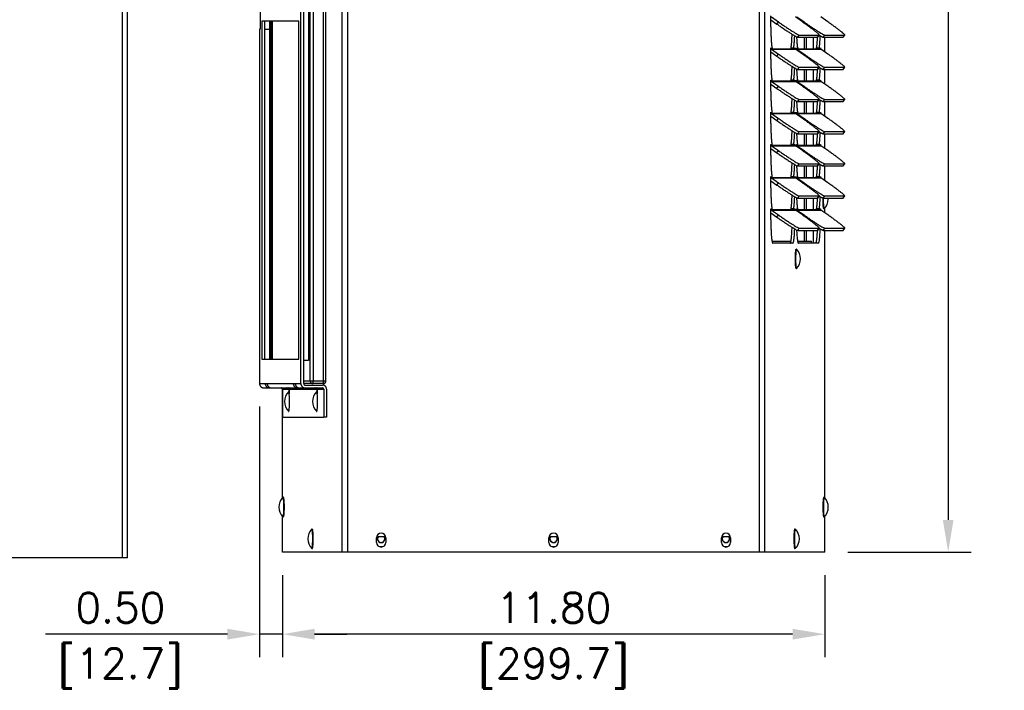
# Model space of a CAD drawing. Header units: inches. Extents: x -1 to 108, y 3 to 87.
# Tile 3 of 17: x 20 to 42, y 37 to 52. Entities that reach past the tile are written whole.
import ezdxf

# ---------------------------------------------------------------- set-up
doc = ezdxf.new("R2010")
doc.units = ezdxf.units.IN
doc.header["$LTSCALE"] = 12
doc.header["$MEASUREMENT"] = 0
doc.header["$PDSIZE"] = -1
doc.linetypes.add('SLD-Solid', pattern=[0])
doc.layers.add('DIMENSIONS', color=140, linetype='SLD-Solid', lineweight=25)
doc.layers.add('DIMENSIONS @ 1', color=140, linetype='SLD-Solid', lineweight=25)
doc.styles.add('ROMANS', font='romans.shx')
doc.dimstyles.new('FSTD1', dxfattribs={"dimtxt": 0.65, "dimasz": 0.7, "dimexe": 0.5, "dimexo": 0.5, "dimgap": 0.25, "dimtad": 1, "dimzin": 9, "dimdsep": 46, "dimtxsty": 'ROMANS', "dimcen": 0, "dimadec": 0, "dimazin": 0, "dimtfac": 1, "dimtmove": 0, "dimatfit": 3, "dimfxl": 0, "dimtolj": 1, "dimarcsym": 0})

# ---------------------------------------------------------------- blocks, each defined once
blk = doc.blocks.new('*D89')
at = {"layer": 'Defpoints', "color": 0}
for p in [(25.896, 39.983), (37.695, 39.983), (25.896, 38.197)]:
    blk.add_point(p, dxfattribs=at)
at = {"layer": 'DIMENSIONS', "color": 0, "lineweight": -2}
for p, q in [((25.896, 39.483), (25.896, 37.697)), ((37.695, 39.483), (37.695, 37.697)), ((36.995, 38.197), (26.596, 38.197))]:
    blk.add_line(p, q, dxfattribs=at)
at = {"layer": 'DIMENSIONS', "color": 0}
for points in [[(26.596, 38.314), (26.596, 38.08), (25.896, 38.197)], [(36.995, 38.314), (36.995, 38.08), (37.695, 38.197)]]:
    blk.add_solid(points, dxfattribs=at)
at = {"layer": 'DIMENSIONS', "color": 0, "char_height": 0.65, "attachment_point": 5, "style": 'ROMANS'}
for s, insert in [('\\A1;11.80', (31.795, 38.772)), ('\\A1;[299.7]', (31.795, 37.452))]:
    blk.add_mtext(s, dxfattribs=dict(at, insert=insert))
blk = doc.blocks.new('*D90')
at = {"layer": 'Defpoints', "color": 0}
for p in [(25.398, 43.648), (25.896, 39.983), (25.398, 38.197)]:
    blk.add_point(p, dxfattribs=at)
at = {"layer": 'DIMENSIONS', "color": 0, "lineweight": -2}
for p, q in [((25.398, 43.148), (25.398, 37.697)), ((25.896, 39.483), (25.896, 37.697)), ((24.698, 38.197), (20.743, 38.197)), ((25.896, 38.197), (25.398, 38.197)), ((26.596, 38.197), (27.296, 38.197))]:
    blk.add_line(p, q, dxfattribs=at)
at = {"layer": 'DIMENSIONS', "color": 0}
for points in [[(24.698, 38.314), (24.698, 38.08), (25.398, 38.197)], [(26.596, 38.314), (26.596, 38.08), (25.896, 38.197)]]:
    blk.add_solid(points, dxfattribs=at)
at = {"layer": 'DIMENSIONS', "color": 0, "char_height": 0.65, "attachment_point": 5, "style": 'ROMANS'}
for s, insert in [('\\A1;0.50', (22.37, 38.772)), ('\\A1;[12.7]', (22.37, 37.452))]:
    blk.add_mtext(s, dxfattribs=dict(at, insert=insert))
blk = doc.blocks.new('*D91')
at = {"layer": 'Defpoints', "color": 0}
for p in [(37.578, 75.983), (37.695, 39.983), (40.378, 39.983)]:
    blk.add_point(p, dxfattribs=at)
at = {"layer": 'DIMENSIONS', "color": 0, "lineweight": -2}
for p, q in [((38.078, 75.983), (40.878, 75.983)), ((40.378, 75.283), (40.378, 40.683)), ((38.195, 39.983), (40.878, 39.983))]:
    blk.add_line(p, q, dxfattribs=at)
at = {"layer": 'DIMENSIONS', "color": 0}
for points in [[(40.262, 75.283), (40.495, 75.283), (40.378, 75.983)], [(40.262, 40.683), (40.495, 40.683), (40.378, 39.983)]]:
    blk.add_solid(points, dxfattribs=at)
at = {"layer": 'DIMENSIONS', "color": 0, "char_height": 0.65, "attachment_point": 5, "rotation": 90, "style": 'ROMANS'}
for s, insert in [('\\A1;[914.4]', (41.124, 57.983)), ('\\A1;36.00', (39.803, 57.983))]:
    blk.add_mtext(s, dxfattribs=dict(at, insert=insert))

msp = doc.modelspace()

# ---------------------------------------------------------------- linework, layer by layer
for p, q in [((22.419, 39.86), (22.419, 72.447)), ((22.529, 39.86), (22.529, 72.447)), ((27.195, 39.983), (27.195, 72.57)), ((27.315, 39.983), (27.315, 72.57)), ((36.273, 39.983), (36.273, 72.57)), ((36.393, 39.983), (36.393, 72.57)), ((26.297, 43.648), (26.297, 59.918)), ((26.359, 43.648), (26.359, 59.918)), ((26.5, 43.708), (26.5, 59.888)), ((26.565, 59.888), (26.565, 43.708)), ((26.788, 43.708), (26.788, 59.888)), ((26.843, 43.708), (26.843, 59.888)), ((26.461, 59.448), (26.461, 44.148)), ((25.412, 52.208), (25.412, 51.358)), ((36.52, 51.407), (36.52, 51.648)), ((36.534, 51.623), (36.686, 51.516)), ((37.208, 51.516), (37.056, 51.623)), ((37.089, 51.623), (37.242, 51.516)), ((37.764, 51.516), (37.611, 51.623)), ((26.249, 51.533), (25.447, 51.533)), ((25.447, 51.533), (25.447, 44.183)), ((25.508, 51.533), (25.508, 44.183)), ((25.612, 51.533), (25.612, 44.183)), ((25.613, 51.533), (25.613, 44.183)), ((25.651, 44.183), (25.651, 51.533)), ((25.681, 44.183), (25.681, 51.533)), ((26.249, 44.183), (26.249, 51.533)), ((36.52, 51.562), (36.653, 51.468)), ((36.653, 51.468), (36.686, 51.516)), ((37.231, 51.5), (37.242, 51.516)), ((25.398, 51.358), (25.398, 43.648)), ((25.412, 51.358), (25.398, 51.358)), ((25.398, 51.358), (25.398, 51.358)), ((25.398, 51.358), (25.398, 43.648)), ((25.508, 51.358), (25.612, 51.358)), ((37.105, 51.182), (37.138, 51.229)), ((37.138, 51.229), (37.573, 51.229)), ((37.539, 51.182), (37.573, 51.229)), ((37.541, 51.182), (37.575, 51.23)), ((37.66, 51.182), (37.693, 51.229)), ((37.693, 51.229), (38.128, 51.229)), ((38.095, 51.182), (38.128, 51.229)), ((38.097, 51.182), (38.13, 51.23)), ((37.105, 51.182), (37.539, 51.182)), ((37.256, 50.926), (37.256, 51.182)), ((37.288, 51.182), (37.288, 50.926)), ((37.291, 51.182), (37.291, 50.926)), ((37.438, 51.182), (37.438, 50.926)), ((37.66, 51.182), (38.095, 51.182)), ((37.692, 50.866), (37.692, 51.182)), ((36.52, 50.948), (36.521, 50.948)), ((36.52, 50.707), (36.52, 50.948)), ((36.52, 50.862), (36.653, 50.768)), ((36.521, 50.948), (36.546, 50.948)), ((36.534, 50.923), (36.686, 50.816)), ((36.534, 50.923), (37.056, 50.923)), ((37.009, 50.926), (36.574, 50.926)), ((36.653, 50.768), (36.686, 50.816)), ((37.017, 50.948), (36.96, 50.948)), ((37.017, 50.948), (37.043, 50.948)), ((37.043, 50.948), (37.043, 50.948)), ((37.043, 50.948), (37.043, 50.943)), ((37.208, 50.816), (37.056, 50.923)), ((37.076, 50.948), (37.076, 50.948)), ((37.076, 50.909), (37.076, 50.948)), ((37.076, 50.948), (37.101, 50.948)), ((37.089, 50.923), (37.242, 50.816)), ((37.089, 50.923), (37.611, 50.923)), ((37.565, 50.926), (37.13, 50.926)), ((37.231, 50.8), (37.242, 50.816)), ((37.573, 50.948), (37.515, 50.948)), ((37.573, 50.948), (37.598, 50.948)), ((37.598, 50.948), (37.599, 50.948)), ((37.599, 50.948), (37.599, 50.943)), ((37.764, 50.816), (37.611, 50.923)), ((37.105, 50.482), (37.138, 50.529)), ((37.105, 50.482), (37.539, 50.482)), ((37.138, 50.529), (37.573, 50.529)), ((37.256, 50.226), (37.256, 50.482)), ((37.288, 50.482), (37.288, 50.226)), ((37.291, 50.482), (37.291, 50.226)), ((37.438, 50.482), (37.438, 50.226)), ((37.539, 50.482), (37.573, 50.529)), ((37.541, 50.482), (37.575, 50.53)), ((37.66, 50.482), (37.693, 50.529)), ((37.66, 50.482), (38.095, 50.482)), ((37.692, 50.166), (37.692, 50.482)), ((37.693, 50.529), (38.128, 50.529)), ((38.095, 50.482), (38.128, 50.529)), ((38.097, 50.482), (38.13, 50.53)), ((36.52, 50.248), (36.521, 50.248)), ((36.52, 50.007), (36.52, 50.248)), ((36.52, 50.162), (36.653, 50.068)), ((36.521, 50.248), (36.546, 50.248)), ((36.534, 50.223), (36.686, 50.116)), ((36.534, 50.223), (37.056, 50.223)), ((37.009, 50.226), (36.574, 50.226)), ((37.017, 50.248), (36.96, 50.248)), ((37.017, 50.248), (37.043, 50.248)), ((37.043, 50.248), (37.043, 50.248)), ((37.043, 50.248), (37.043, 50.243)), ((37.208, 50.116), (37.056, 50.223)), ((37.076, 50.248), (37.076, 50.248)), ((37.076, 50.209), (37.076, 50.248)), ((37.076, 50.248), (37.101, 50.248)), ((37.089, 50.223), (37.242, 50.116)), ((37.089, 50.223), (37.611, 50.223)), ((37.565, 50.226), (37.13, 50.226)), ((37.573, 50.248), (37.515, 50.248)), ((37.573, 50.248), (37.598, 50.248)), ((37.598, 50.248), (37.599, 50.248)), ((37.599, 50.248), (37.599, 50.243)), ((37.764, 50.116), (37.611, 50.223)), ((36.653, 50.068), (36.686, 50.116)), ((37.231, 50.1), (37.242, 50.116)), ((37.105, 49.782), (37.138, 49.829)), ((37.105, 49.782), (37.539, 49.782)), ((37.138, 49.829), (37.573, 49.829)), ((37.256, 49.526), (37.256, 49.782)), ((37.288, 49.782), (37.288, 49.526)), ((37.291, 49.782), (37.291, 49.526)), ((37.438, 49.782), (37.438, 49.526)), ((37.539, 49.782), (37.573, 49.829)), ((37.541, 49.782), (37.575, 49.83)), ((37.66, 49.782), (37.693, 49.829)), ((37.66, 49.782), (38.095, 49.782)), ((37.692, 49.466), (37.692, 49.782)), ((37.693, 49.829), (38.128, 49.829)), ((38.095, 49.782), (38.128, 49.829)), ((38.097, 49.782), (38.13, 49.83)), ((36.52, 49.548), (36.521, 49.548)), ((36.52, 49.307), (36.52, 49.548)), ((36.521, 49.548), (36.546, 49.548)), ((36.534, 49.523), (36.686, 49.416)), ((36.534, 49.523), (37.056, 49.523)), ((37.009, 49.526), (36.574, 49.526)), ((37.017, 49.548), (36.96, 49.548)), ((37.017, 49.548), (37.043, 49.548)), ((37.043, 49.548), (37.043, 49.548)), ((37.043, 49.548), (37.043, 49.543)), ((37.208, 49.416), (37.056, 49.523)), ((37.076, 49.548), (37.076, 49.548)), ((37.076, 49.509), (37.076, 49.548)), ((37.076, 49.548), (37.101, 49.548)), ((37.089, 49.523), (37.242, 49.416)), ((37.089, 49.523), (37.611, 49.523)), ((37.565, 49.526), (37.13, 49.526)), ((37.573, 49.548), (37.515, 49.548)), ((37.573, 49.548), (37.598, 49.548)), ((37.598, 49.548), (37.599, 49.548)), ((37.599, 49.548), (37.599, 49.543)), ((37.764, 49.416), (37.611, 49.523)), ((36.52, 49.462), (36.653, 49.368)), ((36.653, 49.368), (36.686, 49.416)), ((37.231, 49.4), (37.242, 49.416)), ((37.105, 49.082), (37.138, 49.129)), ((37.105, 49.082), (37.539, 49.082)), ((37.138, 49.129), (37.573, 49.129)), ((37.256, 48.826), (37.256, 49.082)), ((37.288, 49.082), (37.288, 48.826)), ((37.291, 49.082), (37.291, 48.826)), ((37.438, 49.082), (37.438, 48.826)), ((37.539, 49.082), (37.573, 49.129)), ((37.541, 49.082), (37.575, 49.13)), ((37.66, 49.082), (37.693, 49.129)), ((37.66, 49.082), (38.095, 49.082)), ((37.692, 48.766), (37.692, 49.082)), ((37.693, 49.129), (38.128, 49.129)), ((38.095, 49.082), (38.128, 49.129)), ((38.097, 49.082), (38.13, 49.13)), ((36.52, 48.848), (36.521, 48.848)), ((36.52, 48.607), (36.52, 48.848)), ((36.521, 48.848), (36.546, 48.848)), ((37.017, 48.848), (36.96, 48.848)), ((37.017, 48.848), (37.043, 48.848)), ((37.043, 48.848), (37.043, 48.848)), ((37.043, 48.848), (37.043, 48.843)), ((37.076, 48.848), (37.076, 48.848)), ((37.076, 48.809), (37.076, 48.848)), ((37.076, 48.848), (37.101, 48.848)), ((37.573, 48.848), (37.515, 48.848)), ((37.573, 48.848), (37.598, 48.848)), ((37.598, 48.848), (37.599, 48.848)), ((37.599, 48.848), (37.599, 48.843)), ((36.52, 48.762), (36.653, 48.668)), ((36.534, 48.823), (36.686, 48.716)), ((36.534, 48.823), (37.056, 48.823)), ((37.009, 48.826), (36.574, 48.826)), ((36.653, 48.668), (36.686, 48.716)), ((37.208, 48.716), (37.056, 48.823)), ((37.089, 48.823), (37.242, 48.716)), ((37.089, 48.823), (37.611, 48.823)), ((37.565, 48.826), (37.13, 48.826)), ((37.231, 48.7), (37.242, 48.716)), ((37.764, 48.716), (37.611, 48.823)), ((37.105, 48.382), (37.138, 48.429)), ((37.138, 48.429), (37.573, 48.429)), ((37.539, 48.382), (37.573, 48.429)), ((37.541, 48.382), (37.575, 48.43)), ((37.66, 48.382), (37.693, 48.429)), ((37.693, 48.429), (38.128, 48.429)), ((38.095, 48.382), (38.128, 48.429)), ((38.097, 48.382), (38.13, 48.43)), ((37.105, 48.382), (37.539, 48.382)), ((37.256, 48.126), (37.256, 48.382)), ((37.288, 48.382), (37.288, 48.126)), ((37.291, 48.382), (37.291, 48.126)), ((37.438, 48.382), (37.438, 48.126)), ((37.66, 48.382), (38.095, 48.382)), ((37.692, 48.066), (37.692, 48.382)), ((36.52, 48.148), (36.521, 48.148)), ((36.52, 47.907), (36.52, 48.148)), ((36.52, 48.062), (36.653, 47.968)), ((36.521, 48.148), (36.546, 48.148)), ((36.534, 48.123), (36.686, 48.016)), ((36.534, 48.123), (37.056, 48.123)), ((37.009, 48.126), (36.574, 48.126)), ((36.653, 47.968), (36.686, 48.016)), ((37.017, 48.148), (36.96, 48.148)), ((37.017, 48.148), (37.043, 48.148)), ((37.043, 48.148), (37.043, 48.148)), ((37.043, 48.148), (37.043, 48.143)), ((37.208, 48.016), (37.056, 48.123)), ((37.076, 48.148), (37.076, 48.148)), ((37.076, 48.109), (37.076, 48.148)), ((37.076, 48.148), (37.101, 48.148)), ((37.089, 48.123), (37.242, 48.016)), ((37.089, 48.123), (37.611, 48.123)), ((37.565, 48.126), (37.13, 48.126)), ((37.231, 48), (37.242, 48.016)), ((37.573, 48.148), (37.515, 48.148)), ((37.573, 48.148), (37.598, 48.148)), ((37.598, 48.148), (37.599, 48.148)), ((37.599, 48.148), (37.599, 48.143)), ((37.764, 48.016), (37.611, 48.123)), ((37.105, 47.682), (37.138, 47.729)), ((37.105, 47.682), (37.539, 47.682)), ((37.138, 47.729), (37.573, 47.729)), ((37.256, 47.426), (37.256, 47.682)), ((37.288, 47.682), (37.288, 47.426)), ((37.291, 47.682), (37.291, 47.426)), ((37.438, 47.682), (37.438, 47.426)), ((37.539, 47.682), (37.573, 47.729)), ((37.541, 47.682), (37.575, 47.73)), ((37.66, 47.682), (37.693, 47.729)), ((37.66, 47.682), (38.095, 47.682)), ((37.693, 47.729), (38.128, 47.729)), ((38.095, 47.682), (38.128, 47.729)), ((38.097, 47.682), (38.13, 47.73)), ((36.52, 47.448), (36.521, 47.448)), ((36.52, 47.207), (36.52, 47.448)), ((36.52, 47.362), (36.653, 47.268)), ((36.521, 47.448), (36.546, 47.448)), ((36.534, 47.423), (36.686, 47.316)), ((36.534, 47.423), (37.056, 47.423)), ((37.009, 47.426), (36.574, 47.426)), ((37.017, 47.448), (36.96, 47.448)), ((37.017, 47.448), (37.043, 47.448)), ((37.043, 47.448), (37.043, 47.448)), ((37.043, 47.448), (37.043, 47.443)), ((37.208, 47.316), (37.056, 47.423)), ((37.076, 47.448), (37.076, 47.448)), ((37.076, 47.409), (37.076, 47.448)), ((37.076, 47.448), (37.101, 47.448)), ((37.089, 47.423), (37.242, 47.316)), ((37.089, 47.423), (37.611, 47.423)), ((37.565, 47.426), (37.13, 47.426)), ((37.573, 47.448), (37.515, 47.448)), ((37.573, 47.448), (37.598, 47.448)), ((37.598, 47.448), (37.599, 47.448)), ((37.599, 47.448), (37.599, 47.443)), ((37.764, 47.316), (37.611, 47.423)), ((37.692, 47.366), (37.692, 47.461)), ((36.653, 47.268), (36.686, 47.316)), ((37.231, 47.3), (37.242, 47.316)), ((37.105, 46.982), (37.138, 47.029)), ((37.105, 46.982), (37.539, 46.982)), ((37.138, 47.029), (37.573, 47.029)), ((37.256, 46.749), (37.256, 46.982)), ((37.288, 46.982), (37.288, 46.749)), ((37.291, 46.982), (37.291, 46.749)), ((37.438, 46.982), (37.438, 46.701)), ((37.539, 46.982), (37.573, 47.029)), ((37.541, 46.982), (37.575, 47.03)), ((37.66, 46.982), (37.693, 47.029)), ((37.66, 46.982), (38.095, 46.982)), ((37.695, 41.163), (37.692, 46.982)), ((37.693, 47.029), (38.128, 47.029)), ((38.095, 46.982), (38.128, 47.029)), ((38.097, 46.982), (38.13, 47.03)), ((36.546, 46.749), (36.96, 46.749)), ((36.999, 46.701), (36.564, 46.701)), ((37.101, 46.749), (37.407, 46.749)), ((37.555, 46.701), (37.12, 46.701)), ((37.407, 46.701), (37.407, 46.749)), ((25.447, 44.183), (26.249, 44.183)), ((26.461, 44.148), (26.359, 44.148)), ((26.359, 43.708), (26.5, 43.708)), ((26.5, 43.708), (26.565, 43.708)), ((26.565, 43.708), (26.788, 43.708)), ((26.788, 43.708), (26.843, 43.708)), ((25.398, 43.648), (25.521, 43.648)), ((25.398, 43.648), (25.398, 43.648)), ((25.491, 43.555), (25.613, 43.555)), ((25.521, 43.648), (25.564, 43.648)), ((25.564, 43.648), (26.131, 43.648)), ((25.613, 43.555), (25.657, 43.555)), ((25.657, 43.555), (26.224, 43.555)), ((25.896, 41.163), (25.896, 43.526)), ((25.896, 43.524), (26.019, 43.524)), ((25.896, 43.524), (25.896, 42.918)), ((26.019, 43.524), (26.027, 43.524)), ((26.055, 43.524), (26.062, 43.524)), ((26.062, 43.524), (26.629, 43.524)), ((26.131, 43.648), (26.174, 43.648)), ((26.174, 43.648), (26.297, 43.648)), ((26.224, 43.555), (26.267, 43.555)), ((26.267, 43.555), (26.39, 43.555)), ((26.56, 43.648), (26.359, 43.648)), ((26.39, 43.617), (26.765, 43.617)), ((26.39, 43.555), (26.765, 43.555)), ((26.783, 43.648), (26.56, 43.648)), ((26.629, 43.524), (26.637, 43.524)), ((26.665, 43.524), (26.673, 43.524)), ((26.673, 43.524), (26.795, 43.524)), ((26.795, 43.524), (26.795, 42.918)), ((26.857, 43.524), (26.857, 42.918)), ((25.896, 42.918), (26.795, 42.918)), ((26.857, 42.918), (26.795, 42.918)), ((25.896, 39.983), (25.896, 40.761)), ((37.695, 39.983), (37.695, 40.761)), ((27.944, 40.193), (27.944, 40.293)), ((27.949, 40.323), (28.139, 40.323)), ((28.144, 40.293), (28.144, 40.193)), ((31.694, 40.193), (31.694, 40.293)), ((31.699, 40.323), (31.89, 40.323)), ((31.859, 40.318), (31.728, 40.318)), ((31.894, 40.293), (31.894, 40.193)), ((35.444, 40.193), (35.444, 40.293)), ((35.449, 40.323), (35.639, 40.323)), ((35.644, 40.293), (35.644, 40.193)), ((22.419, 39.86), (7.569, 39.86)), ((22.529, 39.86), (22.419, 39.86)), ((27.195, 39.983), (25.896, 39.983)), ((27.315, 39.983), (27.195, 39.983)), ((36.273, 39.983), (27.315, 39.983)), ((36.393, 39.983), (36.273, 39.983)), ((37.695, 39.983), (36.393, 39.983))]:
    msp.add_line(p, q)
for centre, radius, start, end in [((36.579, 50.961), 0.0357, 200.4254, 262.2585), ((37.135, 50.961), 0.0357, 200.4254, 262.2585), ((36.579, 50.261), 0.0357, 200.4254, 262.2585), ((37.135, 50.261), 0.0357, 200.4254, 262.2585), ((36.579, 49.561), 0.0357, 200.4254, 262.2585), ((37.135, 49.561), 0.0357, 200.4254, 262.2585), ((36.579, 48.861), 0.0357, 200.4254, 262.2585), ((37.135, 48.861), 0.0357, 200.4254, 262.2585), ((36.579, 48.161), 0.0357, 200.4254, 262.2585), ((37.135, 48.161), 0.0357, 200.4254, 262.2585), ((37.465, 47.662), 0.303, 315.2645, 0), ((37.465, 47.662), 0.303, 0, 3.7276), ((36.579, 47.461), 0.0357, 200.4254, 262.2585), ((37.135, 47.461), 0.0357, 200.4254, 262.2585), ((36.864, 46.362), 0.303, 0, 44.7355), ((36.864, 46.362), 0.303, 315.2645, 0), ((26.783, 43.708), 0.06, 270, 360), ((26.245, 43.258), 0.303, 135.2645, 224.7355), ((26.855, 43.258), 0.303, 135.2645, 224.7355), ((26.123, 40.962), 0.303, 135.2645, 224.7355), ((37.468, 40.962), 0.303, 0, 44.7355), ((37.468, 40.962), 0.303, 315.2645, 360), ((26.75, 40.273), 0.303, 135.2645, 224.7355), ((36.838, 40.273), 0.303, 0, 44.7355), ((28.044, 40.293), 0.1, 0, 180), ((28.044, 40.273), 0.0829, 142.9266, 0), ((28.044, 40.273), 0.0795, 141.0287, 0), ((28.044, 40.273), 0.0795, 0, 38.9713), ((28.044, 40.273), 0.0829, 0, 37.0734), ((31.794, 40.293), 0.1, 0, 180), ((31.794, 40.273), 0.0829, 142.9266, 0), ((31.794, 40.273), 0.0795, 141.0287, 0), ((31.794, 40.273), 0.0795, 0, 38.9713), ((31.794, 40.273), 0.0829, 0, 37.0734), ((35.544, 40.293), 0.1, 0, 180), ((35.544, 40.273), 0.0829, 142.9266, 0), ((35.544, 40.273), 0.0795, 141.0287, 0), ((35.544, 40.273), 0.0795, 0, 38.9713), ((35.544, 40.273), 0.0829, 0, 37.0734), ((36.838, 40.273), 0.303, 315.2645, 0), ((28.044, 40.193), 0.1, 180, 0), ((28.044, 40.273), 0.172, 250.5307, 289.436), ((31.794, 40.193), 0.1, 180, 0), ((31.794, 40.273), 0.172, 250.7257, 289.6318), ((35.544, 40.193), 0.1, 180, 0), ((35.544, 40.273), 0.172, 250.5307, 289.436)]:
    msp.add_arc(centre, radius, start, end)
for points, weights in [([(36.52, 51.407), (36.52, 51.084), (36.546, 50.948)], [1, 0.842877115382, 1]), ([(36.653, 51.468), (37.061, 51.182), (37.105, 51.182)], [1, 0.707106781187, 1]), ([(36.686, 51.516), (37.094, 51.229), (37.138, 51.229)], [1, 0.707106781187, 1]), ([(37.573, 51.229), (37.616, 51.229), (37.208, 51.516)], [1, 0.707106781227, 1]), ([(37.242, 51.516), (37.65, 51.229), (37.693, 51.229)], [1, 0.707106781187, 1]), ([(38.128, 51.229), (38.172, 51.229), (37.764, 51.516)], [1, 0.707106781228, 1]), ([(36.96, 50.948), (36.977, 51.04), (36.983, 51.248)], [1, 0.918121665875, 1]), ([(37.017, 50.948), (37.033, 51.031), (37.04, 51.213)], [1, 0.931850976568, 1]), ([(37.572, 51.227), (37.647, 51.182), (37.66, 51.182)], [1, 0.959786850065, 1]), ([(37.573, 50.948), (37.589, 51.031), (37.595, 51.213)], [1, 0.931850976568, 1]), ([(37.08, 51.191), (37.087, 51.026), (37.101, 50.948)], [1, 0.940273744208, 1]), ([(37.515, 50.948), (37.529, 51.023), (37.536, 51.182)], [1, 0.943783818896, 1]), ([(37.539, 51.182), (37.541, 51.182), (37.541, 51.182)], [1, 0.999360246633, 1]), ([(38.095, 51.182), (38.097, 51.182), (38.097, 51.182)], [1, 0.999360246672, 1]), ([(36.521, 50.948), (36.521, 50.932), (36.534, 50.923)], [1, 0.887010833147, 1]), ([(36.653, 50.768), (37.061, 50.482), (37.105, 50.482)], [1, 0.707106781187, 1]), ([(36.686, 50.816), (37.094, 50.529), (37.138, 50.529)], [1, 0.707106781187, 1]), ([(37.043, 50.948), (37.043, 50.932), (37.056, 50.923)], [1, 0.887010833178, 1]), ([(37.076, 50.948), (37.076, 50.932), (37.089, 50.923)], [1, 0.887010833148, 1]), ([(37.573, 50.529), (37.616, 50.529), (37.208, 50.816)], [1, 0.707106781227, 1]), ([(37.242, 50.816), (37.65, 50.529), (37.693, 50.529)], [1, 0.707106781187, 1]), ([(37.598, 50.948), (37.598, 50.932), (37.611, 50.923)], [1, 0.887010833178, 1]), ([(38.128, 50.529), (38.172, 50.529), (37.764, 50.816)], [1, 0.707106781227, 1]), ([(36.52, 50.707), (36.52, 50.384), (36.546, 50.248)], [1, 0.842877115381, 1]), ([(36.96, 50.248), (36.977, 50.34), (36.983, 50.548)], [1, 0.918121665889, 1]), ([(37.017, 50.248), (37.033, 50.331), (37.04, 50.513)], [1, 0.931850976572, 1]), ([(37.08, 50.491), (37.087, 50.326), (37.101, 50.248)], [1, 0.9402737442, 1]), ([(37.515, 50.248), (37.529, 50.323), (37.536, 50.482)], [1, 0.943783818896, 1]), ([(37.539, 50.482), (37.541, 50.482), (37.541, 50.482)], [1, 0.999360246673, 1]), ([(37.572, 50.527), (37.647, 50.482), (37.66, 50.482)], [1, 0.959786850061, 1]), ([(37.573, 50.248), (37.589, 50.331), (37.595, 50.513)], [1, 0.931850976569, 1]), ([(38.095, 50.482), (38.097, 50.482), (38.097, 50.482)], [1, 0.999360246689, 1]), ([(36.521, 50.248), (36.521, 50.232), (36.534, 50.223)], [1, 0.887010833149, 1]), ([(37.043, 50.248), (37.043, 50.232), (37.056, 50.223)], [1, 0.887010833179, 1]), ([(37.076, 50.248), (37.076, 50.232), (37.089, 50.223)], [1, 0.887010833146, 1]), ([(37.598, 50.248), (37.598, 50.232), (37.611, 50.223)], [1, 0.887010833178, 1]), ([(36.52, 50.007), (36.52, 49.684), (36.546, 49.548)], [1, 0.842877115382, 1]), ([(36.653, 50.068), (37.061, 49.782), (37.105, 49.782)], [1, 0.707106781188, 1]), ([(36.686, 50.116), (37.094, 49.829), (37.138, 49.829)], [1, 0.707106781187, 1]), ([(37.573, 49.829), (37.616, 49.829), (37.208, 50.116)], [1, 0.707106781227, 1]), ([(37.242, 50.116), (37.65, 49.829), (37.693, 49.829)], [1, 0.707106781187, 1]), ([(38.128, 49.829), (38.172, 49.829), (37.764, 50.116)], [1, 0.707106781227, 1]), ([(36.96, 49.548), (36.977, 49.64), (36.983, 49.848)], [1, 0.918121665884, 1]), ([(37.017, 49.548), (37.033, 49.631), (37.04, 49.813)], [1, 0.931850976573, 1]), ([(37.08, 49.791), (37.087, 49.626), (37.101, 49.548)], [1, 0.940273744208, 1]), ([(37.515, 49.548), (37.529, 49.623), (37.536, 49.782)], [1, 0.943783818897, 1]), ([(37.539, 49.782), (37.541, 49.782), (37.541, 49.782)], [1, 0.999360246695, 1]), ([(37.572, 49.827), (37.647, 49.782), (37.66, 49.782)], [1, 0.95978685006, 1]), ([(37.573, 49.548), (37.589, 49.631), (37.595, 49.813)], [1, 0.931850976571, 1]), ([(38.095, 49.782), (38.097, 49.782), (38.097, 49.782)], [1, 0.999360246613, 1]), ([(36.521, 49.548), (36.521, 49.532), (36.534, 49.523)], [1, 0.887010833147, 1]), ([(37.043, 49.548), (37.043, 49.532), (37.056, 49.523)], [1, 0.88701083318, 1]), ([(37.076, 49.548), (37.076, 49.532), (37.089, 49.523)], [1, 0.88701083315, 1]), ([(37.598, 49.548), (37.598, 49.532), (37.611, 49.523)], [1, 0.887010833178, 1]), ([(36.52, 49.307), (36.52, 48.984), (36.546, 48.848)], [1, 0.842877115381, 1]), ([(36.653, 49.368), (37.061, 49.082), (37.105, 49.082)], [1, 0.707106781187, 1]), ([(36.686, 49.416), (37.094, 49.129), (37.138, 49.129)], [1, 0.707106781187, 1]), ([(37.573, 49.129), (37.616, 49.129), (37.208, 49.416)], [1, 0.707106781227, 1]), ([(37.242, 49.416), (37.65, 49.129), (37.693, 49.129)], [1, 0.707106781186, 1]), ([(38.128, 49.129), (38.172, 49.129), (37.764, 49.416)], [1, 0.707106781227, 1]), ([(36.96, 48.848), (36.977, 48.94), (36.983, 49.148)], [1, 0.918121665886, 1]), ([(37.017, 48.848), (37.033, 48.931), (37.04, 49.113)], [1, 0.93185097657, 1]), ([(37.08, 49.091), (37.087, 48.926), (37.101, 48.848)], [1, 0.940273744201, 1]), ([(37.515, 48.848), (37.529, 48.923), (37.536, 49.082)], [1, 0.943783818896, 1]), ([(37.539, 49.082), (37.541, 49.082), (37.541, 49.082)], [1, 0.999360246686, 1]), ([(37.572, 49.127), (37.647, 49.082), (37.66, 49.082)], [1, 0.959786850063, 1]), ([(37.573, 48.848), (37.589, 48.931), (37.595, 49.113)], [1, 0.931850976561, 1]), ([(38.095, 49.082), (38.097, 49.082), (38.097, 49.082)], [1, 0.999360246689, 1]), ([(36.521, 48.848), (36.521, 48.832), (36.534, 48.823)], [1, 0.887010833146, 1]), ([(37.043, 48.848), (37.043, 48.832), (37.056, 48.823)], [1, 0.887010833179, 1]), ([(37.076, 48.848), (37.076, 48.832), (37.089, 48.823)], [1, 0.887010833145, 1]), ([(37.598, 48.848), (37.598, 48.832), (37.611, 48.823)], [1, 0.887010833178, 1]), ([(36.653, 48.668), (37.061, 48.382), (37.105, 48.382)], [1, 0.707106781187, 1]), ([(36.686, 48.716), (37.094, 48.429), (37.138, 48.429)], [1, 0.707106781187, 1]), ([(37.573, 48.429), (37.616, 48.429), (37.208, 48.716)], [1, 0.707106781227, 1]), ([(37.242, 48.716), (37.65, 48.429), (37.693, 48.429)], [1, 0.707106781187, 1]), ([(38.128, 48.429), (38.172, 48.429), (37.764, 48.716)], [1, 0.707106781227, 1]), ([(36.52, 48.607), (36.52, 48.284), (36.546, 48.148)], [1, 0.842877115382, 1]), ([(36.96, 48.148), (36.977, 48.24), (36.983, 48.448)], [1, 0.918121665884, 1]), ([(37.017, 48.148), (37.033, 48.231), (37.04, 48.413)], [1, 0.93185097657, 1]), ([(37.572, 48.427), (37.647, 48.382), (37.66, 48.382)], [1, 0.959786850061, 1]), ([(37.573, 48.148), (37.589, 48.231), (37.595, 48.413)], [1, 0.931850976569, 1]), ([(37.08, 48.391), (37.087, 48.226), (37.101, 48.148)], [1, 0.940273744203, 1]), ([(37.515, 48.148), (37.529, 48.223), (37.536, 48.382)], [1, 0.943783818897, 1]), ([(37.539, 48.382), (37.541, 48.382), (37.541, 48.382)], [1, 0.999360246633, 1]), ([(38.095, 48.382), (38.097, 48.382), (38.097, 48.382)], [1, 0.999360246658, 1]), ([(36.521, 48.148), (36.521, 48.132), (36.534, 48.123)], [1, 0.887010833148, 1]), ([(36.686, 48.016), (37.094, 47.729), (37.138, 47.729)], [1, 0.707106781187, 1]), ([(37.043, 48.148), (37.043, 48.132), (37.056, 48.123)], [1, 0.887010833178, 1]), ([(37.076, 48.148), (37.076, 48.132), (37.089, 48.123)], [1, 0.887010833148, 1]), ([(37.573, 47.729), (37.616, 47.729), (37.208, 48.016)], [1, 0.707106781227, 1]), ([(37.242, 48.016), (37.65, 47.729), (37.693, 47.729)], [1, 0.707106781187, 1]), ([(37.598, 48.148), (37.598, 48.132), (37.611, 48.123)], [1, 0.887010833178, 1]), ([(38.128, 47.729), (38.172, 47.729), (37.764, 48.016)], [1, 0.707106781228, 1]), ([(36.52, 47.907), (36.52, 47.584), (36.546, 47.448)], [1, 0.842877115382, 1]), ([(36.653, 47.968), (37.061, 47.682), (37.105, 47.682)], [1, 0.707106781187, 1]), ([(36.96, 47.448), (36.977, 47.54), (36.983, 47.748)], [1, 0.918121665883, 1]), ([(37.017, 47.448), (37.033, 47.531), (37.04, 47.713)], [1, 0.931850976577, 1]), ([(37.08, 47.691), (37.087, 47.526), (37.101, 47.448)], [1, 0.940273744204, 1]), ([(37.515, 47.448), (37.529, 47.523), (37.536, 47.682)], [1, 0.943783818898, 1]), ([(37.539, 47.682), (37.541, 47.682), (37.541, 47.682)], [1, 0.999360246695, 1]), ([(37.572, 47.727), (37.647, 47.682), (37.66, 47.682)], [1, 0.959786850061, 1]), ([(37.573, 47.448), (37.589, 47.531), (37.595, 47.713)], [1, 0.931850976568, 1]), ([(37.649, 47.685), (37.647, 47.465), (37.667, 47.453)], [1, 0.687376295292, 1]), ([(37.66, 47.682), (37.659, 47.47), (37.677, 47.449)], [1, 0.710295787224, 1]), ([(38.095, 47.682), (38.097, 47.682), (38.097, 47.682)], [1, 0.999360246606, 1]), ([(36.521, 47.448), (36.521, 47.432), (36.534, 47.423)], [1, 0.887010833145, 1]), ([(37.043, 47.448), (37.043, 47.432), (37.056, 47.423)], [1, 0.887010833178, 1]), ([(37.076, 47.448), (37.076, 47.432), (37.089, 47.423)], [1, 0.887010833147, 1]), ([(37.598, 47.448), (37.598, 47.432), (37.611, 47.423)], [1, 0.887010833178, 1]), ([(37.677, 47.449), (37.678, 47.448), (37.679, 47.448)], [1, 0.998720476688, 1]), ([(37.679, 47.448), (37.68, 47.448), (37.681, 47.449)], [1, 0.999037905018, 1]), ([(36.52, 47.207), (36.52, 46.701), (36.564, 46.701)], [1, 0.707106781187, 1]), ([(36.653, 47.268), (37.061, 46.982), (37.105, 46.982)], [1, 0.707106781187, 1]), ([(36.686, 47.316), (37.094, 47.029), (37.138, 47.029)], [1, 0.707106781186, 1]), ([(37.573, 47.029), (37.616, 47.029), (37.208, 47.316)], [1, 0.707106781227, 1]), ([(37.242, 47.316), (37.65, 47.029), (37.693, 47.029)], [1, 0.707106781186, 1]), ([(38.128, 47.029), (38.172, 47.029), (37.764, 47.316)], [1, 0.707106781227, 1]), ([(36.941, 46.701), (36.973, 46.701), (36.983, 47.048)], [1, 0.811143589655, 1]), ([(36.999, 46.701), (37.028, 46.701), (37.04, 47.013)], [1, 0.831760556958, 1]), ([(37.08, 46.991), (37.092, 46.701), (37.12, 46.701)], [1, 0.844817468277, 1]), ([(37.497, 46.701), (37.524, 46.701), (37.536, 46.982)], [1, 0.850369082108, 1]), ([(37.539, 46.982), (37.541, 46.982), (37.541, 46.982)], [1, 0.999360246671, 1]), ([(37.555, 46.701), (37.584, 46.701), (37.595, 47.013)], [1, 0.831760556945, 1]), ([(37.572, 47.027), (37.647, 46.982), (37.66, 46.982)], [1, 0.959786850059, 1]), ([(38.095, 46.982), (38.097, 46.982), (38.097, 46.982)], [1, 0.999360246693, 1]), ([(37.079, 46.575), (37.077, 46.577), (37.075, 46.574)], [1, 0.994303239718, 1]), ([(37.076, 46.148), (37.077, 46.147), (37.078, 46.147)], [1, 0.998720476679, 1]), ([(37.078, 46.147), (37.078, 46.147), (37.079, 46.148)], [1, 0.999037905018, 1]), ([(26.5, 43.708), (26.5, 43.648), (26.56, 43.648)], [1, 0.707106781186, 1]), ([(26.56, 43.648), (26.565, 43.648), (26.565, 43.708)], [1, 0.707106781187, 1]), ([(26.783, 43.648), (26.788, 43.648), (26.788, 43.708)], [1, 0.707106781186, 1]), ([(25.398, 43.648), (25.398, 43.555), (25.491, 43.555)], [1, 0.707106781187, 1]), ([(25.521, 43.648), (25.521, 43.555), (25.613, 43.555)], [1, 0.707106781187, 1]), ([(25.564, 43.648), (25.564, 43.555), (25.657, 43.555)], [1, 0.707106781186, 1]), ([(25.896, 43.524), (25.896, 43.555), (25.865, 43.555)], [1, 0.707106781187, 1]), ([(26.019, 43.524), (26.019, 43.555), (25.988, 43.555)], [1, 0.707106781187, 1]), ([(26.029, 43.555), (26.027, 43.54), (26.027, 43.524)], [1, 0.994747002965, 1]), ([(26.062, 43.524), (26.062, 43.555), (26.032, 43.555)], [1, 0.707106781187, 1]), ([(26.055, 43.524), (26.054, 43.535), (26.054, 43.546)], [1, 0.997509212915, 1]), ([(26.131, 43.648), (26.131, 43.555), (26.224, 43.555)], [1, 0.707106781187, 1]), ([(26.174, 43.648), (26.174, 43.555), (26.267, 43.555)], [1, 0.707106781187, 1]), ([(26.297, 43.648), (26.297, 43.555), (26.39, 43.555)], [1, 0.707106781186, 1]), ([(26.359, 43.648), (26.359, 43.617), (26.39, 43.617)], [1, 0.707106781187, 1]), ([(26.629, 43.524), (26.629, 43.555), (26.598, 43.555)], [1, 0.707106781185, 1]), ([(26.639, 43.555), (26.638, 43.54), (26.637, 43.524)], [1, 0.994747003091, 1]), ([(26.673, 43.524), (26.673, 43.555), (26.642, 43.555)], [1, 0.707106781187, 1]), ([(26.665, 43.524), (26.664, 43.535), (26.664, 43.546)], [1, 0.997509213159, 1]), ([(26.857, 43.524), (26.857, 43.617), (26.765, 43.617)], [1, 0.707106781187, 1]), ([(26.795, 43.524), (26.795, 43.555), (26.765, 43.555)], [1, 0.707106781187, 1]), ([(26.031, 43.472), (26.031, 43.472), (26.03, 43.471)], [1, 0.999037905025, 1]), ([(26.049, 43.453), (26.046, 43.467), (26.043, 43.467)], [1, 0.982995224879, 1]), ([(26.641, 43.472), (26.641, 43.472), (26.64, 43.471)], [1, 0.999037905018, 1]), ([(26.659, 43.453), (26.656, 43.467), (26.653, 43.467)], [1, 0.982995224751, 1]), ([(25.909, 41.176), (25.908, 41.176), (25.907, 41.175)], [1, 0.999037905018, 1]), ([(25.911, 41.175), (25.91, 41.176), (25.909, 41.176)], [1, 0.998340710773, 1]), ([(37.682, 41.176), (37.681, 41.176), (37.68, 41.174)], [1, 0.998021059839, 1]), ([(37.684, 41.175), (37.683, 41.176), (37.682, 41.176)], [1, 0.999037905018, 1]), ([(25.907, 40.749), (25.909, 40.747), (25.911, 40.749)], [1, 0.994924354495, 1]), ([(37.68, 40.749), (37.682, 40.747), (37.684, 40.749)], [1, 0.995541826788, 1]), ([(37.051, 40.487), (37.05, 40.487), (37.049, 40.485)], [1, 0.998021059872, 1]), ([(37.053, 40.486), (37.052, 40.487), (37.051, 40.487)], [1, 0.999037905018, 1]), ([(26.535, 40.059), (26.536, 40.059), (26.536, 40.059)], [1, 0.999037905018, 1]), ([(37.05, 40.06), (37.051, 40.058), (37.053, 40.059)], [1, 0.995541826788, 1])]:
    msp.add_rational_spline(points, weights, degree=2)
for points, weights in [([(36.521, 50.948), (36.521, 50.951), (36.52, 50.951), (36.52, 50.951), (36.52, 50.948)], [1, 0.707106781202, 1, 0.707106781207, 1]), ([(37.043, 50.948), (37.043, 50.951), (37.043, 50.951), (37.043, 50.951), (37.043, 50.948)], [1, 0.707106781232, 1, 0.707106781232, 1]), ([(37.076, 50.948), (37.076, 50.951), (37.076, 50.951), (37.076, 50.951), (37.076, 50.948)], [1, 0.707106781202, 1, 0.707106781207, 1]), ([(37.599, 50.948), (37.599, 50.951), (37.598, 50.951), (37.598, 50.951), (37.598, 50.948)], [1, 0.707106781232, 1, 0.707106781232, 1]), ([(36.521, 50.248), (36.521, 50.251), (36.52, 50.251), (36.52, 50.251), (36.52, 50.248)], [1, 0.707106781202, 1, 0.707106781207, 1]), ([(37.043, 50.248), (37.043, 50.251), (37.043, 50.251), (37.043, 50.251), (37.043, 50.248)], [1, 0.707106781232, 1, 0.707106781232, 1]), ([(37.076, 50.248), (37.076, 50.251), (37.076, 50.251), (37.076, 50.251), (37.076, 50.248)], [1, 0.707106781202, 1, 0.707106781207, 1]), ([(37.599, 50.248), (37.599, 50.251), (37.598, 50.251), (37.598, 50.251), (37.598, 50.248)], [1, 0.707106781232, 1, 0.707106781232, 1]), ([(36.521, 49.548), (36.521, 49.551), (36.52, 49.551), (36.52, 49.551), (36.52, 49.548)], [1, 0.707106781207, 1, 0.707106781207, 1]), ([(37.043, 49.548), (37.043, 49.551), (37.043, 49.551), (37.043, 49.551), (37.043, 49.548)], [1, 0.707106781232, 1, 0.707106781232, 1]), ([(37.076, 49.548), (37.076, 49.551), (37.076, 49.551), (37.076, 49.551), (37.076, 49.548)], [1, 0.707106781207, 1, 0.707106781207, 1]), ([(37.599, 49.548), (37.599, 49.551), (37.598, 49.551), (37.598, 49.551), (37.598, 49.548)], [1, 0.707106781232, 1, 0.707106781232, 1]), ([(36.521, 48.848), (36.521, 48.851), (36.52, 48.851), (36.52, 48.851), (36.52, 48.848)], [1, 0.707106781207, 1, 0.707106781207, 1]), ([(37.043, 48.848), (37.043, 48.851), (37.043, 48.851), (37.043, 48.851), (37.043, 48.848)], [1, 0.707106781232, 1, 0.707106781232, 1]), ([(37.076, 48.848), (37.076, 48.851), (37.076, 48.851), (37.076, 48.851), (37.076, 48.848)], [1, 0.707106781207, 1, 0.707106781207, 1]), ([(37.599, 48.848), (37.599, 48.851), (37.598, 48.851), (37.598, 48.851), (37.598, 48.848)], [1, 0.707106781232, 1, 0.707106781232, 1]), ([(36.521, 48.148), (36.521, 48.151), (36.52, 48.151), (36.52, 48.151), (36.52, 48.148)], [1, 0.707106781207, 1, 0.707106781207, 1]), ([(37.043, 48.148), (37.043, 48.151), (37.043, 48.151), (37.043, 48.151), (37.043, 48.148)], [1, 0.707106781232, 1, 0.707106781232, 1]), ([(37.076, 48.148), (37.076, 48.151), (37.076, 48.151), (37.076, 48.151), (37.076, 48.148)], [1, 0.707106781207, 1, 0.707106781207, 1]), ([(37.599, 48.148), (37.599, 48.151), (37.598, 48.151), (37.598, 48.151), (37.598, 48.148)], [1, 0.707106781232, 1, 0.707106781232, 1]), ([(36.521, 47.448), (36.521, 47.451), (36.52, 47.451), (36.52, 47.451), (36.52, 47.448)], [1, 0.707106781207, 1, 0.707106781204, 1]), ([(37.043, 47.448), (37.043, 47.451), (37.043, 47.451), (37.043, 47.451), (37.043, 47.448)], [1, 0.707106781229, 1, 0.707106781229, 1]), ([(37.076, 47.448), (37.076, 47.451), (37.076, 47.451), (37.076, 47.451), (37.076, 47.448)], [1, 0.707106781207, 1, 0.707106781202, 1]), ([(37.599, 47.448), (37.599, 47.451), (37.598, 47.451), (37.598, 47.451), (37.598, 47.448)], [1, 0.707106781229, 1, 0.707106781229, 1]), ([(37.066, 46.571), (37.048, 46.563), (37.048, 46.363), (37.048, 46.163), (37.065, 46.152)], [1, 0.723454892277, 1, 0.723454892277, 1]), ([(37.075, 46.574), (37.059, 46.55), (37.059, 46.359), (37.059, 46.168), (37.076, 46.148)], [1, 0.746080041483, 1, 0.746080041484, 1]), ([(26.05, 43.429), (26.05, 43.511), (26.043, 43.529), (26.036, 43.546), (26.033, 43.471)], [1, 0.778342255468, 1, 0.778342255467, 1]), ([(26.66, 43.429), (26.66, 43.511), (26.653, 43.529), (26.646, 43.546), (26.643, 43.471)], [1, 0.77834225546, 1, 0.778342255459, 1]), ([(26.03, 43.044), (26.049, 43.025), (26.05, 43.248), (26.051, 43.472), (26.031, 43.472)], [1, 0.691427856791, 1, 0.69142785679, 1]), ([(26.64, 43.044), (26.659, 43.025), (26.66, 43.248), (26.661, 43.472), (26.641, 43.472)], [1, 0.691427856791, 1, 0.69142785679, 1]), ([(25.911, 40.749), (25.928, 40.771), (25.928, 40.962), (25.928, 41.153), (25.911, 41.175)], [1, 0.746422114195, 1, 0.746422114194, 1]), ([(25.921, 40.753), (25.938, 40.763), (25.938, 40.96), (25.939, 41.158), (25.921, 41.171)], [1, 0.727860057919, 1, 0.727860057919, 1]), ([(37.67, 41.171), (37.652, 41.163), (37.652, 40.963), (37.652, 40.764), (37.67, 40.753)], [1, 0.723454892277, 1, 0.723454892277, 1]), ([(37.68, 41.174), (37.663, 41.15), (37.663, 40.959), (37.663, 40.768), (37.68, 40.749)], [1, 0.746080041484, 1, 0.746080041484, 1]), ([(26.536, 40.059), (26.556, 40.059), (26.555, 40.282), (26.554, 40.506), (26.535, 40.486)], [1, 0.691427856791, 1, 0.691427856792, 1]), ([(37.049, 40.485), (37.033, 40.461), (37.033, 40.27), (37.033, 40.079), (37.05, 40.06)], [1, 0.746080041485, 1, 0.746080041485, 1]), ([(26.543, 40.071), (26.563, 40.005), (26.566, 40.243), (26.569, 40.481), (26.548, 40.482)], [1, 0.657023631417, 1, 0.657023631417, 1]), ([(37.039, 40.482), (37.022, 40.474), (37.022, 40.274), (37.022, 40.074), (37.039, 40.064)], [1, 0.723454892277, 1, 0.723454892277, 1])]:
    msp.add_rational_spline(points, weights, degree=2, knots=[0, 0, 0, 0.5, 0.5, 1, 1, 1])
for points in [[(36.96, 50.948), (36.959, 50.94), (36.959, 50.932), (36.96, 50.925)], [(37.515, 50.948), (37.514, 50.94), (37.514, 50.932), (37.515, 50.925)], [(36.96, 50.248), (36.959, 50.24), (36.959, 50.232), (36.96, 50.225)], [(37.515, 50.248), (37.514, 50.24), (37.514, 50.232), (37.515, 50.225)], [(36.96, 49.548), (36.959, 49.54), (36.959, 49.532), (36.96, 49.525)], [(37.515, 49.548), (37.514, 49.54), (37.514, 49.532), (37.515, 49.525)], [(36.96, 48.848), (36.959, 48.84), (36.959, 48.832), (36.96, 48.825)], [(37.515, 48.848), (37.514, 48.84), (37.514, 48.832), (37.515, 48.825)], [(36.96, 48.148), (36.959, 48.14), (36.959, 48.132), (36.96, 48.125)], [(37.515, 48.148), (37.514, 48.14), (37.514, 48.132), (37.515, 48.125)], [(36.96, 47.448), (36.959, 47.44), (36.959, 47.432), (36.96, 47.425)], [(37.515, 47.448), (37.514, 47.44), (37.514, 47.432), (37.515, 47.425)]]:
    msp.add_open_spline(points, degree=3)
for points, knots in [([(37.013, 50.928), (37.013, 50.927), (37.013, 50.927), (37.011, 50.926), (37.01, 50.926), (37.009, 50.926)], [0.6416993, 0.6416993, 0.6416993, 0.6416993, 0.7448353, 0.8722861, 1, 1, 1, 1]), ([(37.017, 50.948), (37.017, 50.947), (37.016, 50.945), (37.016, 50.942), (37.015, 50.94), (37.015, 50.937), (37.015, 50.935), (37.015, 50.933), (37.014, 50.932), (37.014, 50.931), (37.014, 50.93)], [0, 0, 0, 0, 0.0600354, 0.1205385, 0.1814811, 0.2428348, 0.3045705, 0.3666581, 0.4290671, 0.4917669, 0.4917669, 0.4917669, 0.4917669]), ([(37.569, 50.928), (37.569, 50.927), (37.568, 50.927), (37.567, 50.926), (37.565, 50.926), (37.565, 50.926)], [0.6416993, 0.6416993, 0.6416993, 0.6416993, 0.7448353, 0.8722861, 1, 1, 1, 1]), ([(37.573, 50.948), (37.573, 50.947), (37.572, 50.945), (37.571, 50.942), (37.571, 50.94), (37.571, 50.937), (37.57, 50.935), (37.57, 50.933), (37.57, 50.932), (37.57, 50.931), (37.57, 50.93)], [0, 0, 0, 0, 0.0600354, 0.1205385, 0.1814811, 0.2428348, 0.3045705, 0.3666581, 0.4290671, 0.4917669, 0.4917669, 0.4917669, 0.4917669]), ([(37.013, 50.228), (37.013, 50.227), (37.013, 50.227), (37.011, 50.226), (37.01, 50.226), (37.009, 50.226)], [0.6416993, 0.6416993, 0.6416993, 0.6416993, 0.7448353, 0.8722861, 1, 1, 1, 1]), ([(37.017, 50.248), (37.017, 50.247), (37.016, 50.245), (37.016, 50.242), (37.015, 50.24), (37.015, 50.237), (37.015, 50.235), (37.015, 50.233), (37.014, 50.232), (37.014, 50.231), (37.014, 50.23)], [0, 0, 0, 0, 0.0600354, 0.1205385, 0.1814811, 0.2428348, 0.3045705, 0.3666581, 0.4290671, 0.4917669, 0.4917669, 0.4917669, 0.4917669]), ([(37.569, 50.228), (37.569, 50.227), (37.568, 50.227), (37.567, 50.226), (37.565, 50.226), (37.565, 50.226)], [0.6416993, 0.6416993, 0.6416993, 0.6416993, 0.7448353, 0.8722861, 1, 1, 1, 1]), ([(37.573, 50.248), (37.573, 50.247), (37.572, 50.245), (37.571, 50.242), (37.571, 50.24), (37.571, 50.237), (37.57, 50.235), (37.57, 50.233), (37.57, 50.232), (37.57, 50.231), (37.57, 50.23)], [0, 0, 0, 0, 0.0600354, 0.1205385, 0.1814811, 0.2428348, 0.3045705, 0.3666581, 0.4290671, 0.4917669, 0.4917669, 0.4917669, 0.4917669]), ([(37.013, 49.528), (37.013, 49.527), (37.013, 49.527), (37.011, 49.526), (37.01, 49.526), (37.009, 49.526)], [0.6416993, 0.6416993, 0.6416993, 0.6416993, 0.7448353, 0.8722861, 1, 1, 1, 1]), ([(37.017, 49.548), (37.017, 49.547), (37.016, 49.545), (37.016, 49.542), (37.015, 49.54), (37.015, 49.537), (37.015, 49.535), (37.015, 49.533), (37.014, 49.532), (37.014, 49.531), (37.014, 49.53)], [0, 0, 0, 0, 0.0600354, 0.1205385, 0.1814811, 0.2428348, 0.3045705, 0.3666581, 0.4290671, 0.4917669, 0.4917669, 0.4917669, 0.4917669]), ([(37.569, 49.528), (37.569, 49.527), (37.568, 49.527), (37.567, 49.526), (37.565, 49.526), (37.565, 49.526)], [0.6416993, 0.6416993, 0.6416993, 0.6416993, 0.7448353, 0.8722861, 1, 1, 1, 1]), ([(37.573, 49.548), (37.573, 49.547), (37.572, 49.545), (37.571, 49.542), (37.571, 49.54), (37.571, 49.537), (37.57, 49.535), (37.57, 49.533), (37.57, 49.532), (37.57, 49.531), (37.57, 49.53)], [0, 0, 0, 0, 0.0600354, 0.1205385, 0.1814811, 0.2428348, 0.3045705, 0.3666581, 0.4290671, 0.4917669, 0.4917669, 0.4917669, 0.4917669]), ([(37.017, 48.848), (37.017, 48.847), (37.016, 48.845), (37.016, 48.842), (37.015, 48.84), (37.015, 48.837), (37.015, 48.835), (37.015, 48.833), (37.014, 48.832), (37.014, 48.831), (37.014, 48.83)], [0, 0, 0, 0, 0.0600354, 0.1205385, 0.1814811, 0.2428348, 0.3045705, 0.3666581, 0.4290671, 0.4917669, 0.4917669, 0.4917669, 0.4917669]), ([(37.573, 48.848), (37.573, 48.847), (37.572, 48.845), (37.571, 48.842), (37.571, 48.84), (37.571, 48.837), (37.57, 48.835), (37.57, 48.833), (37.57, 48.832), (37.57, 48.831), (37.57, 48.83)], [0, 0, 0, 0, 0.0600354, 0.1205385, 0.1814811, 0.2428348, 0.3045705, 0.3666581, 0.4290671, 0.4917669, 0.4917669, 0.4917669, 0.4917669]), ([(37.013, 48.828), (37.013, 48.827), (37.013, 48.827), (37.011, 48.826), (37.01, 48.826), (37.009, 48.826)], [0.6416993, 0.6416993, 0.6416993, 0.6416993, 0.7448353, 0.8722861, 1, 1, 1, 1]), ([(37.569, 48.828), (37.569, 48.827), (37.568, 48.827), (37.567, 48.826), (37.565, 48.826), (37.565, 48.826)], [0.6416993, 0.6416993, 0.6416993, 0.6416993, 0.7448353, 0.8722861, 1, 1, 1, 1]), ([(37.013, 48.128), (37.013, 48.127), (37.013, 48.127), (37.011, 48.126), (37.01, 48.126), (37.009, 48.126)], [0.6416993, 0.6416993, 0.6416993, 0.6416993, 0.7448353, 0.8722861, 1, 1, 1, 1]), ([(37.017, 48.148), (37.017, 48.147), (37.016, 48.145), (37.016, 48.142), (37.015, 48.14), (37.015, 48.137), (37.015, 48.135), (37.015, 48.133), (37.014, 48.132), (37.014, 48.131), (37.014, 48.13)], [0, 0, 0, 0, 0.0600354, 0.1205385, 0.1814811, 0.2428348, 0.3045705, 0.3666581, 0.4290671, 0.4917669, 0.4917669, 0.4917669, 0.4917669]), ([(37.569, 48.128), (37.569, 48.127), (37.568, 48.127), (37.567, 48.126), (37.565, 48.126), (37.565, 48.126)], [0.6416993, 0.6416993, 0.6416993, 0.6416993, 0.7448353, 0.8722861, 1, 1, 1, 1]), ([(37.573, 48.148), (37.573, 48.147), (37.572, 48.145), (37.571, 48.142), (37.571, 48.14), (37.571, 48.137), (37.57, 48.135), (37.57, 48.133), (37.57, 48.132), (37.57, 48.131), (37.57, 48.13)], [0, 0, 0, 0, 0.0600354, 0.1205385, 0.1814811, 0.2428348, 0.3045705, 0.3666581, 0.4290671, 0.4917669, 0.4917669, 0.4917669, 0.4917669]), ([(37.013, 47.428), (37.013, 47.427), (37.013, 47.427), (37.011, 47.426), (37.01, 47.426), (37.009, 47.426)], [0.6416993, 0.6416993, 0.6416993, 0.6416993, 0.7448353, 0.8722861, 1, 1, 1, 1]), ([(37.017, 47.448), (37.017, 47.447), (37.016, 47.445), (37.016, 47.442), (37.015, 47.44), (37.015, 47.437), (37.015, 47.435), (37.015, 47.433), (37.014, 47.432), (37.014, 47.431), (37.014, 47.43)], [0, 0, 0, 0, 0.0600354, 0.1205385, 0.1814811, 0.2428348, 0.3045705, 0.3666581, 0.4290671, 0.4917669, 0.4917669, 0.4917669, 0.4917669]), ([(37.569, 47.428), (37.569, 47.427), (37.568, 47.427), (37.567, 47.426), (37.565, 47.426), (37.565, 47.426)], [0.6416993, 0.6416993, 0.6416993, 0.6416993, 0.7448353, 0.8722861, 1, 1, 1, 1]), ([(37.573, 47.448), (37.573, 47.447), (37.572, 47.445), (37.571, 47.442), (37.571, 47.44), (37.571, 47.437), (37.57, 47.435), (37.57, 47.433), (37.57, 47.432), (37.57, 47.431), (37.57, 47.43)], [0, 0, 0, 0, 0.0600354, 0.1205385, 0.1814811, 0.2428348, 0.3045705, 0.3666581, 0.4290671, 0.4917669, 0.4917669, 0.4917669, 0.4917669])]:
    msp.add_open_spline(points, degree=3, knots=knots)

# ---------------------------------------------------------------- dimensions: what is measured, and where the dimension line sits
at = {"layer": 'DIMENSIONS @ 1'}
dim = msp.add_linear_dim(base=(40.378, 39.983), p1=(37.578, 75.983), p2=(37.695, 39.983), angle=90, dimstyle='FSTD1', override={"dimscale": 1, "dimzin": 1, "dimpost": '\\X', "dimtix": 0, "dimtofl": 1, "dimtmove": 0, "dimatfit": 3}, dxfattribs=at)
dim.commit()
dim.dimension.update_dxf_attribs({"geometry": '*D91', "text_midpoint": (40.378, 57.983)})
for base, p1, p2, picture, middle in [((25.398, 38.197), (25.896, 39.983), (25.398, 43.648), '*D90', (22.37, 38.197)), ((25.896, 38.197), (37.695, 39.983), (25.896, 39.983), '*D89', (31.795, 38.197))]:
    dim = msp.add_linear_dim(base=base, p1=p1, p2=p2, dimstyle='FSTD1', override={"dimscale": 1, "dimzin": 1, "dimpost": '\\X', "dimtix": 0, "dimtofl": 1, "dimtmove": 0, "dimatfit": 3}, dxfattribs=at)
    dim.commit()
    dim.dimension.update_dxf_attribs({"geometry": picture, "text_midpoint": middle})

doc.saveas('drawing.dxf')
